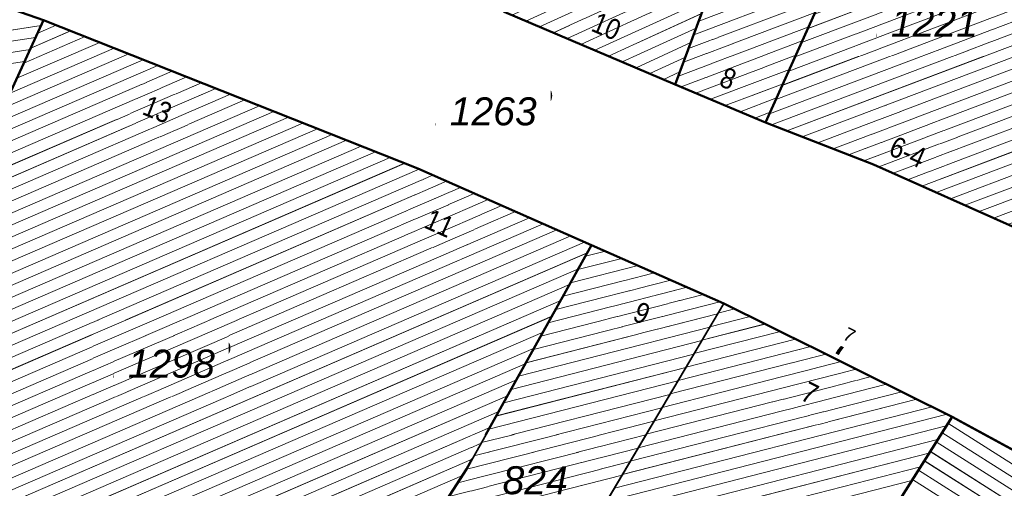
# Model space of a CAD drawing. Header units: millimetres. Extents: x 32365810 to 32368499, y 5620272 to 5622478.
# Tile 53 of 249: x 32366470 to 32366503, y 5620726 to 5620742. Entities that reach past the tile are written whole.
import ezdxf

# ---------------------------------------------------------------- set-up
doc = ezdxf.new("R2010")
doc.units = ezdxf.units.MM
for name, pattern in [('1600.1047', [0]), ('1600.2028', [0]), ('1600.2505', [0])]:
    doc.linetypes.add(name, pattern=pattern)
doc.layers.get('0').update_dxf_attribs({"color": 1, "linetype": 'CONTINUOUS'})
doc.layers.add('_K_Flurstücke_Grenzpunkte', color=251, linetype='CONTINUOUS', lineweight=50)
doc.layers.add('_K_Gebäude', color=251, linetype='CONTINUOUS')
doc.layers.add('_K_Lagebezeichnungen', color=251, linetype='CONTINUOUS')
for name, color, linetype, transparency in [('Flurstücke_Grenzpunkte', 11, 'CONTINUOUS', 0.75), ('Gebäude', 31, 'CONTINUOUS', 0.75), ('Lagebezeichnungen', 12, 'CONTINUOUS', 0.75)]:
    doc.layers.add(name, color=color, linetype=linetype, transparency=transparency)
doc.styles.add('Flurstücksnummer - K 10 700', font='ariali.ttf')
doc.styles.add('Hausnummern NRW', font='arial.ttf', dxfattribs={"width": 0.85})
doc.styles.add('Koordinaten der Kartenecken - N 6 380', font='arial.ttf')

# ---------------------------------------------------------------- blocks, each defined once
blk = doc.blocks.new('O745')
at = {"layer": 'Flurstücke_Grenzpunkte', "color": 7, "linetype": '1600.2028', "lineweight": 35}
for p, q in [((32366001.572, 5622086.369), (32365995.222, 5622076.318)), ((32366007.349, 5622083.233), (32366001.572, 5622086.369))]:
    blk.add_line(p, q, dxfattribs=at)
blk = doc.blocks.new('O923')
at = {"layer": 'Flurstücke_Grenzpunkte', "color": 7, "linetype": '1600.2028', "lineweight": 35}
for p, q in [((32365995.527, 5622106.666), (32365992.176, 5622097.646)), ((32365995.527, 5622106.666), (32365999.238, 5622105.216)), ((32365995.24, 5622096.35), (32365999.238, 5622105.216)), ((32365992.176, 5622097.646), (32365995.24, 5622096.35))]:
    blk.add_line(p, q, dxfattribs=at)
at = {"layer": 'Flurstücke_Grenzpunkte', "color": 7, "lineweight": 18, "insert": (32365995.613, 5622101.336), "char_height": 0.95, "attachment_point": 8, "line_spacing_factor": 0.69, "style": 'Flurstücksnummer - K 10 700', "bg_fill": 2}
blk.add_mtext('1258', dxfattribs=at)
blk = doc.blocks.new('O944')
at = {"layer": 'Flurstücke_Grenzpunkte', "color": 7, "linetype": '1600.2028', "lineweight": 35}
for p, q in [((32365995.24, 5622096.35), (32365999.238, 5622105.216)), ((32365999.238, 5622105.216), (32366000.527, 5622104.712)), ((32366000.69, 5622104.649), (32366000.527, 5622104.712)), ((32366000.69, 5622104.649), (32366002.585, 5622103.762)), ((32366002.585, 5622103.762), (32366002.754, 5622103.667)), ((32366002.754, 5622103.667), (32366003.295, 5622103.363)), ((32366003.295, 5622103.363), (32366004.632, 5622102.612)), ((32366005.293, 5622102.241), (32366004.632, 5622102.612)), ((32366007.581, 5622100.957), (32366005.293, 5622102.241)), ((32366003.825, 5622092.737), (32366007.581, 5622100.957)), ((32365995.24, 5622096.35), (32365998.909, 5622094.925)), ((32365998.909, 5622094.925), (32366003.825, 5622092.737))]:
    blk.add_line(p, q, dxfattribs=at)
at = {"layer": 'Flurstücke_Grenzpunkte', "color": 7, "lineweight": 18, "insert": (32366000.973, 5622099.262), "char_height": 0.95, "attachment_point": 8, "line_spacing_factor": 0.69, "style": 'Flurstücksnummer - K 10 700', "bg_fill": 2}
blk.add_mtext('1221', dxfattribs=at)
blk = doc.blocks.new('O982')
at = {"layer": 'Flurstücke_Grenzpunkte', "color": 7, "linetype": '1600.2028', "lineweight": 35}
for p, q in [((32365989.149, 5622106.979), (32365989.936, 5622108.92)), ((32365992.39, 5622107.93), (32365989.936, 5622108.92)), ((32365993.935, 5622107.308), (32365992.39, 5622107.93)), ((32365988.82, 5622106.167), (32365989.149, 5622106.979)), ((32365993.935, 5622107.308), (32365995.527, 5622106.666)), ((32365995.527, 5622106.666), (32365992.176, 5622097.646)), ((32365986.362, 5622100.105), (32365988.82, 5622106.167)), ((32365986.362, 5622100.105), (32365992.176, 5622097.646))]:
    blk.add_line(p, q, dxfattribs=at)
at = {"layer": 'Flurstücke_Grenzpunkte', "color": 7, "lineweight": 18, "insert": (32365990.917, 5622102.262), "char_height": 0.95, "attachment_point": 8, "line_spacing_factor": 0.69, "style": 'Flurstücksnummer - K 10 700', "bg_fill": 2}
blk.add_mtext('1259', dxfattribs=at)
blk = doc.blocks.new('O992')
at = {"layer": 'Flurstücke_Grenzpunkte', "color": 7, "linetype": '1600.2028', "lineweight": 35}
for p, q in [((32365970.728, 5622099.825), (32365961.228, 5622103.136)), ((32365967.082, 5622091.89), (32365970.728, 5622099.825))]:
    blk.add_line(p, q, dxfattribs=at)
blk = doc.blocks.new('O1146')
at = {"layer": 'Flurstücke_Grenzpunkte', "color": 7, "linetype": '1600.2028', "lineweight": 35}
for p, q in [((32365967.082, 5622091.89), (32365970.728, 5622099.825)), ((32365983.436, 5622094.788), (32365970.728, 5622099.825)), ((32365989.335, 5622092.19), (32365983.436, 5622094.788)), ((32365985.091, 5622084.59), (32365989.335, 5622092.19)), ((32365983.402, 5622081.978), (32365985.091, 5622084.59))]:
    blk.add_line(p, q, dxfattribs=at)
at = {"layer": 'Flurstücke_Grenzpunkte', "color": 7, "lineweight": 18, "insert": (32365975.065, 5622087.68), "char_height": 0.95, "attachment_point": 8, "line_spacing_factor": 0.69, "style": 'Flurstücksnummer - K 10 700', "bg_fill": 2}
blk.add_mtext('1298', dxfattribs=at)
blk = doc.blocks.new('O1293')
at = {"layer": 'Flurstücke_Grenzpunkte', "color": 7, "linetype": '1600.2028', "lineweight": 35}
for p, q in [((32365993.821, 5622090.214), (32365983.385, 5622072.6)), ((32366001.572, 5622086.369), (32365993.821, 5622090.214)), ((32366001.572, 5622086.369), (32365995.222, 5622076.318))]:
    blk.add_line(p, q, dxfattribs=at)
blk = doc.blocks.new('O1341')
at = {"layer": 'Flurstücke_Grenzpunkte', "color": 7, "linetype": '1600.2028', "lineweight": 35}
for p, q in [((32365985.091, 5622084.59), (32365989.335, 5622092.19)), ((32365993.821, 5622090.214), (32365989.335, 5622092.19)), ((32365993.821, 5622090.214), (32365983.385, 5622072.6)), ((32365983.402, 5622081.978), (32365985.091, 5622084.59))]:
    blk.add_line(p, q, dxfattribs=at)
at = {"layer": 'Flurstücke_Grenzpunkte', "color": 7, "lineweight": 18, "insert": (32365987.419, 5622083.548), "char_height": 0.95, "attachment_point": 5, "line_spacing_factor": 0.69, "style": 'Flurstücksnummer - K 10 700', "bg_fill": 2}
blk.add_mtext('\\S824/378;', dxfattribs=at)
blk = doc.blocks.new('O1556')
at = {"layer": 'Flurstücke_Grenzpunkte', "color": 7, "linetype": '1600.2028', "lineweight": 35}
for p, q in [((32365970.728, 5622099.825), (32365961.228, 5622103.136)), ((32365986.362, 5622100.105), (32365992.176, 5622097.646)), ((32365983.436, 5622094.788), (32365970.728, 5622099.825)), ((32365992.176, 5622097.646), (32365995.24, 5622096.35)), ((32365995.24, 5622096.35), (32365998.909, 5622094.925)), ((32365989.335, 5622092.19), (32365983.436, 5622094.788)), ((32365998.909, 5622094.925), (32366003.825, 5622092.737)), ((32365993.821, 5622090.214), (32365989.335, 5622092.19)), ((32366001.572, 5622086.369), (32365993.821, 5622090.214)), ((32366007.349, 5622083.233), (32366001.572, 5622086.369))]:
    blk.add_line(p, q, dxfattribs=at)
at = {"layer": 'Flurstücke_Grenzpunkte', "color": 7, "lineweight": 18, "insert": (32365985.993, 5622096.242), "char_height": 0.95, "attachment_point": 8, "line_spacing_factor": 0.69, "style": 'Flurstücksnummer - K 10 700', "bg_fill": 2}
blk.add_mtext('1263', dxfattribs=at)
blk = doc.blocks.new('O2177')
at = {"layer": 'Gebäude', "color": 7, "linetype": '1600.2505', "lineweight": 18}
for p, q in [((32365970.728, 5622099.825), (32365967.082, 5622091.89)), ((32365983.436, 5622094.788), (32365970.728, 5622099.825)), ((32365989.335, 5622092.19), (32365983.436, 5622094.788)), ((32365985.091, 5622084.59), (32365989.335, 5622092.19)), ((32365983.402, 5622081.978), (32365985.091, 5622084.59))]:
    blk.add_line(p, q, dxfattribs=at)
at = {"layer": 'Lagebezeichnungen', "color": 7, "lineweight": 18, "char_height": 0.7, "attachment_point": 8, "line_spacing_factor": 0.69, "style": 'Hausnummern NRW', "bg_fill": 2}
for s, insert, rotation in [('13', (32365974.461, 5622096.464), 338.3901), ('11', (32365984.026, 5622092.612), 335.845)]:
    blk.add_mtext(s, dxfattribs=dict(at, insert=insert, rotation=rotation))
blk = doc.blocks.new('O2392')
at = {"layer": 'Gebäude', "color": 7, "linetype": '1600.2505', "lineweight": 18}
for p, q in [((32365999.238, 5622105.216), (32365995.24, 5622096.35)), ((32366000.527, 5622104.712), (32365999.238, 5622105.216)), ((32366000.527, 5622104.712), (32366000.69, 5622104.649)), ((32366000.69, 5622104.649), (32366002.585, 5622103.762)), ((32366002.167, 5622102.867), (32366002.585, 5622103.762)), ((32366001.88, 5622102.255), (32366002.167, 5622102.867)), ((32366004.845, 5622100.867), (32366001.88, 5622102.255)), ((32366005.293, 5622102.241), (32366004.845, 5622100.867)), ((32366007.581, 5622100.957), (32366005.293, 5622102.241)), ((32366003.825, 5622092.737), (32366007.581, 5622100.957)), ((32365995.24, 5622096.35), (32365998.909, 5622094.925)), ((32365998.909, 5622094.925), (32366003.825, 5622092.737))]:
    blk.add_line(p, q, dxfattribs=at)
at = {"layer": 'Lagebezeichnungen', "color": 7, "lineweight": 18, "insert": (32365999.922, 5622095.021), "char_height": 0.7, "attachment_point": 8, "rotation": 336.0261, "line_spacing_factor": 0.69, "style": 'Hausnummern NRW', "bg_fill": 2}
blk.add_mtext('6-4', dxfattribs=at)
blk = doc.blocks.new('O2469')
at = {"layer": 'Gebäude', "color": 7, "linetype": '1600.2505', "lineweight": 18}
for p, q in [((32366001.572, 5622086.369), (32365995.222, 5622076.318)), ((32366001.754, 5622086.236), (32366001.572, 5622086.369)), ((32366007.213, 5622083.271), (32366001.754, 5622086.236))]:
    blk.add_line(p, q, dxfattribs=at)
blk = doc.blocks.new('O2495')
at = {"layer": 'Gebäude', "color": 7, "linetype": '1600.2505', "lineweight": 18}
for p, q in [((32365993.821, 5622090.214), (32365983.385, 5622072.6)), ((32366001.572, 5622086.369), (32365993.821, 5622090.214)), ((32366001.572, 5622086.369), (32365995.222, 5622076.318))]:
    blk.add_line(p, q, dxfattribs=at)
at = {"layer": 'Lagebezeichnungen', "color": 7, "lineweight": 18, "rotation": 333.102, "line_spacing_factor": 0.69, "bg_fill": 2}
for insert, char_height, attachment_point, style in [((32365998.191, 5622089.346), 0.457, 2, 'Koordinaten der Kartenecken - N 6 380'), ((32365996.587, 5622086.861), 0.7, 8, 'Hausnummern NRW')]:
    blk.add_mtext('7', dxfattribs=dict(at, insert=insert, char_height=char_height, attachment_point=attachment_point, style=style))
blk = doc.blocks.new('O2692')
at = {"layer": 'Gebäude', "color": 7, "linetype": '1600.2505', "lineweight": 18}
for p, q in [((32365985.091, 5622084.59), (32365989.335, 5622092.19)), ((32365993.821, 5622090.214), (32365989.335, 5622092.19)), ((32365993.821, 5622090.214), (32365983.385, 5622072.6)), ((32365983.402, 5622081.978), (32365985.091, 5622084.59))]:
    blk.add_line(p, q, dxfattribs=at)
at = {"layer": 'Lagebezeichnungen', "color": 7, "lineweight": 18, "insert": (32365990.892, 5622089.558), "char_height": 0.7, "attachment_point": 8, "rotation": 335.845, "line_spacing_factor": 0.69, "style": 'Hausnummern NRW', "bg_fill": 2}
blk.add_mtext('9', dxfattribs=at)
blk = doc.blocks.new('O2911')
at = {"layer": 'Gebäude', "color": 7, "linetype": '1600.2505', "lineweight": 18}
for q in [(32365961.228, 5622103.136), (32365967.082, 5622091.89)]:
    blk.add_line((32365970.728, 5622099.825), q, dxfattribs=at)
blk = doc.blocks.new('O3137')
at = {"layer": 'Gebäude', "color": 7, "linetype": '1600.2505', "lineweight": 18}
for p, q in [((32365992.39, 5622107.93), (32365991.338, 5622105.323)), ((32365992.39, 5622107.93), (32365993.935, 5622107.308)), ((32365995.527, 5622106.666), (32365993.935, 5622107.308)), ((32365992.176, 5622097.646), (32365995.527, 5622106.666)), ((32365986.362, 5622100.105), (32365988.82, 5622106.167)), ((32365991.338, 5622105.323), (32365988.82, 5622106.167)), ((32365986.362, 5622100.105), (32365992.176, 5622097.646))]:
    blk.add_line(p, q, dxfattribs=at)
at = {"layer": 'Lagebezeichnungen', "color": 7, "lineweight": 18, "insert": (32365989.7, 5622099.286), "char_height": 0.7, "attachment_point": 8, "rotation": 337.102, "line_spacing_factor": 0.69, "style": 'Hausnummern NRW', "bg_fill": 2}
blk.add_mtext('10', dxfattribs=at)
blk = doc.blocks.new('O3190')
at = {"layer": 'Gebäude', "color": 7, "linetype": '1600.2505', "lineweight": 18}
for p, q in [((32365992.176, 5622097.646), (32365995.527, 5622106.666)), ((32365999.238, 5622105.216), (32365995.527, 5622106.666)), ((32365999.238, 5622105.216), (32365995.24, 5622096.35)), ((32365992.176, 5622097.646), (32365995.24, 5622096.35))]:
    blk.add_line(p, q, dxfattribs=at)
at = {"layer": 'Lagebezeichnungen', "color": 7, "lineweight": 18, "insert": (32365993.83, 5622097.517), "char_height": 0.7, "attachment_point": 8, "rotation": 337.102, "line_spacing_factor": 0.69, "style": 'Hausnummern NRW', "bg_fill": 2}
blk.add_mtext('8', dxfattribs=at)
blk = doc.blocks.new('*X1089')
at = {"color": 253, "linetype": '1600.1047', "lineweight": 18, "true_color": 0xb2b2b2}
for p, q in [((32365970.525975, 5622099.385322), (32365971.153199, 5622099.656466)), ((32365970.29173, 5622098.87552), (32365971.646212, 5622099.461053)), ((32365969.823238, 5622097.855915), (32365972.63224, 5622099.070227)), ((32365970.057484, 5622098.365717), (32365972.139226, 5622099.26564)), ((32365969.354747, 5622096.83631), (32365973.618268, 5622098.6794)), ((32365969.588993, 5622097.346113), (32365973.125254, 5622098.874814)), ((32365968.886256, 5622095.816706), (32365974.604296, 5622098.288574)), ((32365969.120501, 5622096.326508), (32365974.111282, 5622098.483987)), ((32365968.65201, 5622095.306903), (32365975.097309, 5622098.093161)), ((32365968.183519, 5622094.287298), (32365976.083337, 5622097.702334)), ((32365968.417764, 5622094.797101), (32365975.590323, 5622097.897748)), ((32365967.715027, 5622093.267694), (32365977.069365, 5622097.311508)), ((32365967.949273, 5622093.777496), (32365976.576351, 5622097.506921)), ((32365967.480782, 5622092.757891), (32365977.562379, 5622097.116095)), ((32365967.012285, 5622091.738285), (32365978.548406, 5622096.725269)), ((32365967.246536, 5622092.248089), (32365978.055392, 5622096.920682)), ((32365966.54376, 5622090.718665), (32365979.534434, 5622096.334442)), ((32365966.778023, 5622091.228475), (32365979.04142, 5622096.529855)), ((32365966.309498, 5622090.208856), (32365980.027448, 5622096.139029)), ((32365965.840973, 5622089.189236), (32365981.013476, 5622095.748203)), ((32365966.075235, 5622089.699046), (32365980.520462, 5622095.943616)), ((32365965.372448, 5622088.169617), (32365981.999503, 5622095.357376)), ((32365965.606711, 5622088.679427), (32365981.506489, 5622095.552789)), ((32365964.903923, 5622087.149998), (32365982.985531, 5622094.96655)), ((32365965.138186, 5622087.659808), (32365982.492517, 5622095.161963)), ((32365964.669661, 5622086.640188), (32365983.476397, 5622094.770208)), ((32365964.201136, 5622085.620569), (32365984.412656, 5622094.357867)), ((32365964.435398, 5622086.130379), (32365983.944527, 5622094.564038)), ((32365963.732611, 5622084.60095), (32365985.348915, 5622093.945526)), ((32365963.966874, 5622085.11076), (32365984.880786, 5622094.151697)), ((32365963.498349, 5622084.09114), (32365985.817044, 5622093.739356)), ((32365963.564992, 5622083.71141), (32365986.285174, 5622093.533185)), ((32365963.990055, 5622083.486622), (32365986.753303, 5622093.327014)), ((32365964.415118, 5622083.261835), (32365987.221432, 5622093.120844)), ((32365964.840181, 5622083.037047), (32365987.689562, 5622092.914673)), ((32365965.265244, 5622082.812259), (32365988.157691, 5622092.708503)), ((32365965.690308, 5622082.587471), (32365988.625821, 5622092.502332)), ((32365966.115371, 5622082.362683), (32365989.09395, 5622092.296162)), ((32365966.540434, 5622082.137896), (32365989.18912, 5622091.928763)), ((32365966.965497, 5622081.913108), (32365988.888385, 5622091.390218)), ((32365967.39056, 5622081.68832), (32365988.58765, 5622090.851673)), ((32365967.815623, 5622081.463532), (32365988.286915, 5622090.313128)), ((32365968.240686, 5622081.238744), (32365987.98618, 5622089.774582)), ((32365968.665749, 5622081.013956), (32365987.685445, 5622089.236037)), ((32365969.090812, 5622080.789169), (32365987.38471, 5622088.697492)), ((32365969.515875, 5622080.564381), (32365987.083975, 5622088.158947)), ((32365969.940938, 5622080.339593), (32365986.78324, 5622087.620402)), ((32365970.366001, 5622080.114805), (32365986.482505, 5622087.081856)), ((32365970.791065, 5622079.890017), (32365986.18177, 5622086.543311)), ((32365971.216128, 5622079.665229), (32365985.881035, 5622086.004766)), ((32365971.641191, 5622079.440442), (32365985.5803, 5622085.466221)), ((32365972.066254, 5622079.215654), (32365985.279565, 5622084.927675)), ((32365972.491317, 5622078.990866), (32365984.954237, 5622084.378499))]:
    blk.add_line(p, q, dxfattribs=at)
blk = doc.blocks.new('*X1155')
at = {"color": 253, "linetype": '1600.1047', "lineweight": 18, "true_color": 0xb2b2b2}
for p, q in [((32365999.616488, 5622105.068011), (32365999.07966, 5622104.864863)), ((32366000.659478, 5622104.660797), (32365998.643649, 5622103.897961)), ((32366000.137596, 5622104.864257), (32365998.861654, 5622104.381412)), ((32366001.136081, 5622104.440201), (32365998.425643, 5622103.414511)), ((32366002.083404, 5622103.996784), (32365997.989632, 5622102.447609)), ((32366001.609742, 5622104.218493), (32365998.207638, 5622102.93106)), ((32366002.557065, 5622103.775076), (32365997.771627, 5622101.964158)), ((32366002.370953, 5622103.303694), (32365997.553622, 5622101.480707)), ((32366002.143374, 5622102.816621), (32365997.335616, 5622100.997257)), ((32366001.914779, 5622102.329162), (32365997.117611, 5622100.513806)), ((32366002.281572, 5622102.067013), (32365996.899605, 5622100.030355)), ((32366005.545501, 5622102.099299), (32366005.204754, 5622101.970352)), ((32366002.755203, 5622101.845293), (32365996.6816, 5622099.546904)), ((32366005.972223, 5622101.859827), (32366005.05562, 5622101.512964)), ((32366006.825667, 5622101.380884), (32365995.591573, 5622097.12965)), ((32366003.702465, 5622101.401853), (32365996.245589, 5622098.580003)), ((32366003.228834, 5622101.623573), (32365996.463594, 5622099.063454)), ((32366006.398945, 5622101.620356), (32366004.906486, 5622101.055576)), ((32366007.252389, 5622101.141413), (32365995.373567, 5622096.6462)), ((32366004.176096, 5622101.180133), (32365996.027583, 5622098.096552)), ((32366007.530071, 5622100.845542), (32365995.442524, 5622096.271342)), ((32366004.649727, 5622100.958413), (32365995.809578, 5622097.613101)), ((32366007.308559, 5622100.360764), (32365995.965407, 5622096.06826)), ((32366007.087048, 5622099.875986), (32365996.48829, 5622095.865178)), ((32366006.865536, 5622099.391209), (32365997.011172, 5622095.662096)), ((32366006.644025, 5622098.906431), (32365997.534055, 5622095.459014)), ((32366006.422513, 5622098.421654), (32365998.056938, 5622095.255932)), ((32366006.201002, 5622097.936876), (32365998.579821, 5622095.05285)), ((32366005.97949, 5622097.452099), (32365999.089369, 5622094.844722)), ((32366005.757979, 5622096.967321), (32365999.576258, 5622094.628019)), ((32366005.536467, 5622096.482544), (32366000.063146, 5622094.411316)), ((32366005.314956, 5622095.997766), (32366000.550035, 5622094.194613)), ((32366005.093444, 5622095.512988), (32366001.036923, 5622093.97791)), ((32366004.871933, 5622095.028211), (32366001.523812, 5622093.761207)), ((32366004.650421, 5622094.543433), (32366002.0107, 5622093.544503)), ((32366004.42891, 5622094.058656), (32366002.497589, 5622093.3278)), ((32366004.207398, 5622093.573878), (32366002.984477, 5622093.111097)), ((32366003.985887, 5622093.089101), (32366003.471366, 5622092.894394))]:
    blk.add_line(p, q, dxfattribs=at)
blk = doc.blocks.new('*X1175')
at = {"color": 253, "linetype": '1600.1047', "lineweight": 18, "true_color": 0xb2b2b2}
for p, q in [((32366019.950162, 5622074.444168), (32366001.43021, 5622086.14457)), ((32366020.062846, 5622073.929409), (32366001.229918, 5622085.82754)), ((32366020.17553, 5622073.414649), (32366001.029625, 5622085.51051)), ((32366020.031842, 5622073.061858), (32366000.829333, 5622085.19348)), ((32366019.824297, 5622072.749409), (32366000.62904, 5622084.876451)), ((32366019.616753, 5622072.436961), (32366000.428748, 5622084.559421)), ((32366019.409208, 5622072.124513), (32366000.228455, 5622084.242391))]:
    blk.add_line(p, q, dxfattribs=at)
blk = doc.blocks.new('*X1184')
at = {"color": 253, "linetype": '1600.1047', "lineweight": 18, "true_color": 0xb2b2b2}
for p, q in [((32365994.20097, 5622090.02551), (32365993.621458, 5622089.877212)), ((32365994.715732, 5622089.770155), (32365993.351131, 5622089.42095)), ((32365995.745256, 5622089.259444), (32365992.810477, 5622088.508428)), ((32365995.230494, 5622089.514799), (32365993.080804, 5622088.964689)), ((32365996.260017, 5622089.004089), (32365992.54015, 5622088.052167)), ((32365996.774779, 5622088.748733), (32365992.269823, 5622087.595906)), ((32365997.289541, 5622088.493378), (32365991.999496, 5622087.139644)), ((32365998.319064, 5622087.982668), (32365991.458842, 5622086.227122)), ((32365997.804302, 5622088.238023), (32365991.729169, 5622086.683383)), ((32365998.833826, 5622087.727312), (32365991.188514, 5622085.770861)), ((32365999.348588, 5622087.471957), (32365990.918187, 5622085.3146)), ((32366000.378111, 5622086.961246), (32365990.377533, 5622084.402077)), ((32365999.863349, 5622087.216602), (32365990.64786, 5622084.858338)), ((32366000.892873, 5622086.705891), (32365990.107206, 5622083.945816)), ((32366001.407635, 5622086.450536), (32365989.836879, 5622083.489555)), ((32366001.373432, 5622086.054699), (32365989.566552, 5622083.033294)), ((32366001.081718, 5622085.592965), (32365989.296225, 5622082.577032)), ((32366000.790005, 5622085.131231), (32365989.025897, 5622082.120771)), ((32366000.498292, 5622084.669498), (32365988.75557, 5622081.66451)), ((32366000.206578, 5622084.207764), (32365988.485243, 5622081.208249))]:
    blk.add_line(p, q, dxfattribs=at)
blk = doc.blocks.new('*X1241')
at = {"color": 253, "linetype": '1600.1047', "lineweight": 18, "true_color": 0xb2b2b2}
for p, q in [((32365989.800696, 5622091.984869), (32365989.123708, 5622091.811627)), ((32365990.356545, 5622091.740028), (32365988.871514, 5622091.360006)), ((32365990.912393, 5622091.495187), (32365988.619319, 5622090.908385)), ((32365992.024091, 5622091.005505), (32365988.11493, 5622090.005143)), ((32365991.468242, 5622091.250346), (32365988.367124, 5622090.456764)), ((32365992.579939, 5622090.760664), (32365987.862735, 5622089.553521)), ((32365993.691637, 5622090.270982), (32365987.358345, 5622088.650279)), ((32365993.135788, 5622090.515823), (32365987.61054, 5622089.1019)), ((32365993.613586, 5622089.863925), (32365987.106151, 5622088.198658)), ((32365993.343259, 5622089.407664), (32365986.853956, 5622087.747037)), ((32365993.072932, 5622088.951403), (32365986.601761, 5622087.295416)), ((32365992.802605, 5622088.495141), (32365986.349567, 5622086.843795)), ((32365992.532278, 5622088.03888), (32365986.097372, 5622086.392174)), ((32365992.261951, 5622087.582619), (32365985.845177, 5622085.940553)), ((32365991.991624, 5622087.126358), (32365985.592982, 5622085.488932)), ((32365991.721297, 5622086.670097), (32365985.340788, 5622085.037311)), ((32365991.450969, 5622086.213835), (32365985.088137, 5622084.585573)), ((32365991.180642, 5622085.757574), (32365984.788206, 5622084.121736)), ((32365990.910315, 5622085.301313), (32365984.488275, 5622083.657899)), ((32365990.639988, 5622084.845052), (32365984.188343, 5622083.194062)), ((32365990.369661, 5622084.388791), (32365983.888412, 5622082.730225))]:
    blk.add_line(p, q, dxfattribs=at)
blk = doc.blocks.new('*X1304')
at = {"color": 253, "linetype": '1600.1047', "lineweight": 18, "true_color": 0xb2b2b2}
for p, q in [((32365970.642497, 5622099.638915), (32365958.743603, 5622097.866911)), ((32365970.455494, 5622099.231931), (32365958.551338, 5622097.459143)), ((32365970.268492, 5622098.824946), (32365958.359074, 5622097.051375)), ((32365970.08149, 5622098.417962), (32365958.16681, 5622096.643607))]:
    blk.add_line(p, q, dxfattribs=at)
blk = doc.blocks.new('*X1370')
at = {"color": 253, "linetype": '1600.1047', "lineweight": 18, "true_color": 0xb2b2b2}
for p, q in [((32365992.795683, 5622107.766676), (32365992.217105, 5622107.501542)), ((32365993.754047, 5622107.38085), (32365991.808667, 5622106.489377)), ((32365993.274865, 5622107.573763), (32365992.012886, 5622106.99546)), ((32365994.711799, 5622106.994743), (32365991.400229, 5622105.477212)), ((32365994.232994, 5622107.187829), (32365991.604448, 5622105.983294)), ((32365995.190604, 5622106.801657), (32365987.6822, 5622103.360921)), ((32365995.472069, 5622106.51814), (32365987.47677, 5622102.854283)), ((32365995.28738, 5622106.021007), (32365987.271341, 5622102.347646)), ((32365989.100029, 5622106.073138), (32365988.709349, 5622105.894108)), ((32365990.139805, 5622105.724619), (32365988.298489, 5622104.880833)), ((32365989.619917, 5622105.898878), (32365988.503919, 5622105.387471)), ((32365995.102691, 5622105.523874), (32365987.065911, 5622101.841009)), ((32365991.179582, 5622105.3761), (32365987.88763, 5622103.867558)), ((32365990.659693, 5622105.550359), (32365988.09306, 5622104.374196)), ((32365994.918003, 5622105.026741), (32365986.860481, 5622101.334371)), ((32365994.733314, 5622104.529608), (32365986.655052, 5622100.827734)), ((32365994.548625, 5622104.032475), (32365986.449622, 5622100.321096)), ((32365994.363936, 5622103.535342), (32365986.630448, 5622099.991461)), ((32365994.179248, 5622103.038209), (32365987.098561, 5622099.793475)), ((32365993.994559, 5622102.541077), (32365987.566674, 5622099.59549)), ((32365993.80987, 5622102.043944), (32365988.034787, 5622099.397504)), ((32365993.625181, 5622101.546811), (32365988.502899, 5622099.199518)), ((32365993.440493, 5622101.049678), (32365988.971012, 5622099.001532)), ((32365993.255804, 5622100.552545), (32365989.439125, 5622098.803547)), ((32365993.071115, 5622100.055412), (32365989.907237, 5622098.605561)), ((32365992.886427, 5622099.558279), (32365990.37535, 5622098.407575)), ((32365992.701738, 5622099.061146), (32365990.843463, 5622098.209589)), ((32365992.517049, 5622098.564014), (32365991.311576, 5622098.011604)), ((32365992.33236, 5622098.066881), (32365991.779688, 5622097.813618))]:
    blk.add_line(p, q, dxfattribs=at)
blk = doc.blocks.new('*X1387')
at = {"color": 253, "linetype": '1600.1047', "lineweight": 18, "true_color": 0xb2b2b2}
for p, q in [((32365996.428274, 5622106.313845), (32365995.227335, 5622105.859383)), ((32365995.906983, 5622106.517529), (32365995.400659, 5622106.325925)), ((32365996.949565, 5622106.110161), (32365995.054011, 5622105.39284)), ((32365997.992148, 5622105.702792), (32365994.707363, 5622104.459755)), ((32365997.470857, 5622105.906476), (32365994.880687, 5622104.926298)), ((32365998.513439, 5622105.499108), (32365994.534039, 5622103.993213)), ((32365999.034731, 5622105.295423), (32365994.360715, 5622103.526671)), ((32365999.105002, 5622104.921063), (32365994.187391, 5622103.060128)), ((32365998.886997, 5622104.437613), (32365994.014067, 5622102.593586)), ((32365998.668991, 5622103.954162), (32365993.840742, 5622102.127044)), ((32365998.450986, 5622103.470711), (32365993.667418, 5622101.660501)), ((32365998.232981, 5622102.98726), (32365993.494094, 5622101.193959)), ((32365998.014975, 5622102.503809), (32365993.32077, 5622100.727417)), ((32365997.79697, 5622102.020359), (32365993.147446, 5622100.260874)), ((32365997.578964, 5622101.536908), (32365992.974122, 5622099.794332)), ((32365997.360959, 5622101.053457), (32365992.800798, 5622099.327789)), ((32365997.142953, 5622100.570006), (32365992.627474, 5622098.861247)), ((32365996.924948, 5622100.086555), (32365992.45415, 5622098.394705)), ((32365996.706943, 5622099.603105), (32365992.280825, 5622097.928162)), ((32365996.488937, 5622099.119654), (32365992.373727, 5622097.562366)), ((32365996.270932, 5622098.636203), (32365992.874043, 5622097.350744)), ((32365996.052926, 5622098.152752), (32365993.374359, 5622097.139122)), ((32365995.834921, 5622097.669302), (32365993.874675, 5622096.9275)), ((32365995.616915, 5622097.185851), (32365994.374991, 5622096.715879)), ((32365995.39891, 5622096.7024), (32365994.875307, 5622096.504257))]:
    blk.add_line(p, q, dxfattribs=at)

msp = doc.modelspace()

# ---------------------------------------------------------------- linework, layer by layer
at = {"layer": '_K_Flurstücke_Grenzpunkte', "linetype": '1600.2028', "lineweight": 35}
for p, q in [((32366484.916, 5620726.844), (32366489.16, 5620734.444)), ((32366493.646, 5620732.468), (32366489.16, 5620734.444)), ((32366493.646, 5620732.468), (32366483.21, 5620714.854)), ((32366493.646, 5620732.468), (32366483.21, 5620714.854)), ((32366501.397, 5620728.623), (32366493.646, 5620732.468)), ((32366501.397, 5620728.623), (32366495.047, 5620718.572)), ((32366483.227, 5620724.232), (32366484.916, 5620726.844))]:
    msp.add_line(p, q, dxfattribs=at)
at = {"layer": '_K_Flurstücke_Grenzpunkte', "linetype": '1600.2028'}
for points in [[(32366440.807, 5620711.771), (32366445.154, 5620706.627), (32366446.288, 5620705.635), (32366451.085, 5620699.606), (32366461.072, 5620713.088), (32366453.706, 5620718.393), (32366456.63, 5620723.906), (32366456.311, 5620724.038), (32366458.693, 5620728.561), (32366463.196, 5620726.068), (32366466.907, 5620734.144), (32366470.553, 5620742.079), (32366461.053, 5620745.39), (32366456.329, 5620735.371), (32366454.123, 5620731.05), (32366451.794, 5620726.337), (32366449.898, 5620727.324), (32366448.918, 5620725.696), (32366448.2, 5620724.463), (32366446.277, 5620721.162)], [(32366463.196, 5620726.068), (32366474.294, 5620720.199), (32366477.853, 5620718.241), (32366479.254, 5620717.355), (32366482.874, 5620723.499), (32366483.227, 5620724.232), (32366484.916, 5620726.844), (32366489.16, 5620734.444), (32366483.261, 5620737.042), (32366470.553, 5620742.079), (32366466.907, 5620734.144)], [(32366520.023, 5620715.566), (32366519.495, 5620717.978), (32366515.467, 5620720.55), (32366507.174, 5620725.487), (32366501.397, 5620728.623), (32366495.047, 5620718.572), (32366495.253, 5620718.436), (32366493.168, 5620715.206), (32366500.015, 5620711.146), (32366497.473, 5620707.348), (32366502.565, 5620703.819), (32366504.411, 5620706.555), (32366503.568, 5620707.115), (32366504.713, 5620708.951), (32366505.832, 5620710.746), (32366507.212, 5620709.918), (32366513.692, 5620706.035)]]:
    msp.add_lwpolyline(points, close=True, dxfattribs=at)
at = {"layer": '_K_Gebäude', "linetype": '1600.2505', "lineweight": -2}
for p, q in [((32366470.553, 5620742.079), (32366461.053, 5620745.39)), ((32366466.907, 5620734.144), (32366470.553, 5620742.079)), ((32366495.065, 5620738.604), (32366498.734, 5620737.179))]:
    msp.add_line(p, q, dxfattribs=at)
at = {"layer": '_K_Gebäude', "linetype": '1600.1047', "lineweight": 18}
for p, q in [((32366494.005, 5620745.292), (32366486.924, 5620742.047)), ((32366493.82, 5620744.795), (32366487.392, 5620741.849)), ((32366493.635, 5620744.298), (32366487.86, 5620741.651)), ((32366502.581, 5620744.099), (32366496.507, 5620741.801)), ((32366493.451, 5620743.8), (32366488.328, 5620741.453)), ((32366497.404, 5620743.791), (32366492.8, 5620742.048)), ((32366506.651, 5620743.635), (32366495.417, 5620739.383)), ((32366503.528, 5620743.656), (32366496.071, 5620740.834)), ((32366503.054, 5620743.877), (32366496.289, 5620741.317)), ((32366493.266, 5620743.303), (32366488.796, 5620741.255)), ((32366497.186, 5620743.307), (32366492.626, 5620741.581)), ((32366507.078, 5620743.395), (32366495.199, 5620738.9)), ((32366504.002, 5620743.434), (32366495.853, 5620740.35)), ((32366507.355, 5620743.099), (32366495.268, 5620738.525)), ((32366504.475, 5620743.212), (32366495.635, 5620739.867)), ((32366493.081, 5620742.806), (32366489.265, 5620741.057)), ((32366496.968, 5620742.824), (32366492.453, 5620741.115)), ((32366492.897, 5620742.309), (32366489.733, 5620740.859)), ((32366496.75, 5620742.34), (32366492.28, 5620740.648)), ((32366507.134, 5620742.614), (32366495.791, 5620738.322)), ((32366506.912, 5620742.13), (32366496.314, 5620738.119)), ((32366470.468, 5620741.893), (32366458.569, 5620740.121)), ((32366470.117, 5620741.129), (32366471.472, 5620741.715)), ((32366470.351, 5620741.639), (32366470.979, 5620741.91)), ((32366492.712, 5620741.812), (32366490.201, 5620740.661)), ((32366496.532, 5620741.857), (32366492.106, 5620740.182)), ((32366506.691, 5620741.645), (32366496.837, 5620737.916)), ((32366470.281, 5620741.486), (32366458.377, 5620739.713)), ((32366469.649, 5620740.11), (32366472.458, 5620741.324)), ((32366469.883, 5620740.619), (32366471.965, 5620741.519)), ((32366492.527, 5620741.315), (32366490.669, 5620740.463)), ((32366496.314, 5620741.373), (32366492.199, 5620739.816)), ((32366470.094, 5620741.079), (32366458.185, 5620739.305)), ((32366469.414, 5620739.6), (32366472.951, 5620741.128)), ((32366506.469, 5620741.16), (32366497.359, 5620737.713)), ((32366469.907, 5620740.672), (32366457.992, 5620738.897)), ((32366468.946, 5620738.58), (32366473.937, 5620740.738)), ((32366469.18, 5620739.09), (32366473.444, 5620740.933)), ((32366492.342, 5620740.818), (32366491.137, 5620740.265)), ((32366496.096, 5620740.89), (32366492.699, 5620739.604)), ((32366506.248, 5620740.675), (32366497.882, 5620737.51)), ((32366468.477, 5620737.561), (32366474.923, 5620740.347)), ((32366468.712, 5620738.07), (32366474.43, 5620740.542)), ((32366492.158, 5620740.321), (32366491.605, 5620740.067)), ((32366495.878, 5620740.406), (32366493.2, 5620739.393)), ((32366468.243, 5620737.051), (32366475.416, 5620740.151)), ((32366506.026, 5620740.191), (32366498.405, 5620737.307)), ((32366467.775, 5620736.031), (32366476.402, 5620739.761)), ((32366468.009, 5620736.541), (32366475.909, 5620739.956)), ((32366495.66, 5620739.923), (32366493.7, 5620739.181)), ((32366505.805, 5620739.706), (32366498.915, 5620737.098)), ((32366467.306, 5620735.012), (32366477.388, 5620739.37)), ((32366467.54, 5620735.521), (32366476.895, 5620739.565)), ((32366495.442, 5620739.44), (32366494.2, 5620738.97)), ((32366466.838, 5620733.992), (32366478.374, 5620738.979)), ((32366467.072, 5620734.502), (32366477.881, 5620739.174)), ((32366495.224, 5620738.956), (32366494.701, 5620738.758)), ((32366505.583, 5620739.221), (32366499.402, 5620736.882)), ((32366466.603, 5620733.482), (32366478.867, 5620738.784)), ((32366505.362, 5620738.736), (32366499.889, 5620736.665)), ((32366466.135, 5620732.463), (32366479.853, 5620738.393)), ((32366466.369, 5620732.972), (32366479.36, 5620738.588)), ((32366465.666, 5620731.443), (32366480.839, 5620738.002)), ((32366465.901, 5620731.953), (32366480.346, 5620738.197)), ((32366505.14, 5620738.251), (32366500.375, 5620736.448)), ((32366465.432, 5620730.933), (32366481.332, 5620737.806)), ((32366504.919, 5620737.767), (32366500.862, 5620736.232)), ((32366464.964, 5620729.913), (32366482.318, 5620737.416)), ((32366465.198, 5620730.423), (32366481.825, 5620737.611)), ((32366504.697, 5620737.282), (32366501.349, 5620736.015)), ((32366464.495, 5620728.894), (32366483.302, 5620737.024)), ((32366464.729, 5620729.404), (32366482.811, 5620737.22)), ((32366464.261, 5620728.384), (32366483.77, 5620736.818)), ((32366504.476, 5620736.797), (32366501.836, 5620735.798)), ((32366463.792, 5620727.364), (32366484.706, 5620736.405)), ((32366464.027, 5620727.874), (32366484.238, 5620736.612)), ((32366504.254, 5620736.312), (32366502.323, 5620735.581)), ((32366463.324, 5620726.345), (32366485.642, 5620735.993)), ((32366463.558, 5620726.855), (32366485.174, 5620736.199)), ((32366463.39, 5620725.965), (32366486.111, 5620735.787)), ((32366504.033, 5620735.828), (32366502.81, 5620735.365)), ((32366463.815, 5620725.74), (32366486.579, 5620735.581)), ((32366464.241, 5620725.515), (32366487.047, 5620735.375)), ((32366464.666, 5620725.291), (32366487.515, 5620735.168)), ((32366465.091, 5620725.066), (32366487.983, 5620734.962)), ((32366465.516, 5620724.841), (32366488.451, 5620734.756)), ((32366465.941, 5620724.616), (32366488.919, 5620734.55)), ((32366466.366, 5620724.392), (32366489.015, 5620734.182)), ((32366490.182, 5620733.994), (32366488.697, 5620733.614)), ((32366489.626, 5620734.239), (32366488.949, 5620734.065)), ((32366466.791, 5620724.167), (32366488.714, 5620733.644)), ((32366490.738, 5620733.749), (32366488.445, 5620733.162)), ((32366491.294, 5620733.504), (32366488.193, 5620732.71)), ((32366467.216, 5620723.942), (32366488.413, 5620733.105)), ((32366492.405, 5620733.014), (32366487.688, 5620731.807)), ((32366491.85, 5620733.259), (32366487.94, 5620732.259)), ((32366492.961, 5620732.769), (32366487.436, 5620731.356)), ((32366467.641, 5620723.717), (32366488.112, 5620732.567)), ((32366493.517, 5620732.525), (32366487.184, 5620730.904)), ((32366494.026, 5620732.279), (32366493.447, 5620732.131)), ((32366468.066, 5620723.492), (32366487.812, 5620732.028)), ((32366493.439, 5620732.118), (32366486.932, 5620730.452)), ((32366494.541, 5620732.024), (32366493.177, 5620731.675)), ((32366493.169, 5620731.661), (32366486.679, 5620730.001)), ((32366495.056, 5620731.768), (32366492.906, 5620731.218)), ((32366468.491, 5620723.268), (32366487.511, 5620731.49)), ((32366495.571, 5620731.513), (32366492.636, 5620730.762)), ((32366468.916, 5620723.043), (32366487.21, 5620730.951)), ((32366492.898, 5620731.205), (32366486.427, 5620729.549)), ((32366496.6, 5620731.002), (32366492.095, 5620729.85)), ((32366496.085, 5620731.258), (32366492.366, 5620730.306)), ((32366492.628, 5620730.749), (32366486.175, 5620729.097)), ((32366497.115, 5620730.747), (32366491.825, 5620729.393)), ((32366469.341, 5620722.818), (32366486.909, 5620730.413)), ((32366492.358, 5620730.293), (32366485.923, 5620728.646)), ((32366497.63, 5620730.492), (32366491.555, 5620728.937)), ((32366498.659, 5620729.981), (32366491.014, 5620728.025)), ((32366498.144, 5620730.236), (32366491.284, 5620728.481)), ((32366469.766, 5620722.593), (32366486.609, 5620729.874)), ((32366492.087, 5620729.836), (32366485.671, 5620728.194)), ((32366499.174, 5620729.726), (32366490.744, 5620727.568)), ((32366470.191, 5620722.368), (32366486.308, 5620729.336)), ((32366491.817, 5620729.38), (32366485.418, 5620727.743)), ((32366499.689, 5620729.47), (32366490.473, 5620727.112)), ((32366491.547, 5620728.924), (32366485.166, 5620727.291)), ((32366500.718, 5620728.96), (32366489.933, 5620726.199)), ((32366500.204, 5620729.215), (32366490.203, 5620726.656)), ((32366470.616, 5620722.144), (32366486.007, 5620728.797)), ((32366501.233, 5620728.704), (32366489.662, 5620725.743)), ((32366471.042, 5620721.919), (32366485.706, 5620728.258)), ((32366491.276, 5620728.467), (32366484.914, 5620726.839)), ((32366501.199, 5620728.308), (32366489.392, 5620725.287)), ((32366519.776, 5620716.698), (32366501.256, 5620728.398)), ((32366491.006, 5620728.011), (32366484.614, 5620726.375)), ((32366519.888, 5620716.183), (32366501.055, 5620728.081)), ((32366471.467, 5620721.694), (32366485.406, 5620727.72)), ((32366500.907, 5620727.847), (32366489.122, 5620724.831)), ((32366520.001, 5620715.668), (32366500.855, 5620727.764)), ((32366490.736, 5620727.555), (32366484.314, 5620725.912)), ((32366500.615, 5620727.385), (32366488.851, 5620724.374)), ((32366519.857, 5620715.316), (32366500.655, 5620727.447)), ((32366471.892, 5620721.469), (32366485.105, 5620727.181)), ((32366490.465, 5620727.099), (32366484.014, 5620725.448)), ((32366500.324, 5620726.923), (32366488.581, 5620723.918)), ((32366519.65, 5620715.003), (32366500.454, 5620727.13)), ((32366472.317, 5620721.245), (32366484.78, 5620726.632)), ((32366490.195, 5620726.642), (32366483.714, 5620724.984)), ((32366519.442, 5620714.691), (32366500.254, 5620726.813)), ((32366500.032, 5620726.461), (32366488.311, 5620723.462)), ((32366519.235, 5620714.378), (32366500.054, 5620726.496))]:
    msp.add_line(p, q, dxfattribs=at)
at = {"layer": '_K_Gebäude', "linetype": '1600.2505', "lineweight": -2}
msp.add_lwpolyline([(32366520.023, 5620715.566), (32366519.495, 5620717.978), (32366515.619, 5620720.34), (32366515.467, 5620720.55), (32366507.174, 5620725.487), (32366507.038, 5620725.525), (32366501.579, 5620728.49), (32366501.397, 5620728.623), (32366495.047, 5620718.572), (32366495.253, 5620718.436), (32366493.168, 5620715.206), (32366500.015, 5620711.146), (32366497.473, 5620707.348), (32366502.565, 5620703.819), (32366504.411, 5620706.555), (32366503.568, 5620707.115), (32366505.832, 5620710.746), (32366513.692, 5620706.035)], close=True, dxfattribs=at)

# ---------------------------------------------------------------- next in the draw order: texts
at = {"layer": '_K_Lagebezeichnungen', "lineweight": 18, "char_height": 1, "line_spacing_factor": 0.69, "bg_fill": 2}
for s, insert, attachment_point, rotation, style in [('10', (32366489.525, 5620741.54), 8, 337.102, 'Hausnummern NRW'), ('8', (32366493.655, 5620739.771), 8, 337.102, 'Hausnummern NRW'), ('13', (32366474.286, 5620738.718), 8, 338.39, 'Hausnummern NRW'), ('6-4', (32366499.747, 5620737.275), 8, 336.026, 'Hausnummern NRW'), ('11', (32366483.851, 5620734.866), 8, 335.845, 'Hausnummern NRW'), ('9', (32366490.717, 5620731.812), 8, 335.845, 'Hausnummern NRW'), ('7', (32366498.016, 5620731.6), 2, 333.102, 'Koordinaten der Kartenecken - N 6 380'), ('7', (32366496.412, 5620729.115), 8, 333.102, 'Hausnummern NRW')]:
    msp.add_mtext(s, dxfattribs=dict(at, insert=insert, attachment_point=attachment_point, rotation=rotation, style=style))

# ---------------------------------------------------------------- next in the draw order: linework, layer by layer
at = {"layer": '_K_Flurstücke_Grenzpunkte', "linetype": '1600.2028'}
for points in [[(32366489.761, 5620751.174), (32366492.215, 5620750.184), (32366493.76, 5620749.562), (32366495.352, 5620748.92), (32366492.001, 5620739.9), (32366486.187, 5620742.359), (32366488.645, 5620748.421), (32366488.974, 5620749.233)], [(32366492.001, 5620739.9), (32366495.065, 5620738.604), (32366499.063, 5620747.47), (32366495.352, 5620748.92)], [(32366495.065, 5620738.604), (32366498.734, 5620737.179), (32366503.65, 5620734.991), (32366507.406, 5620743.211), (32366505.118, 5620744.495), (32366504.457, 5620744.866), (32366503.12, 5620745.617), (32366502.579, 5620745.921), (32366502.41, 5620746.016), (32366500.515, 5620746.903), (32366500.352, 5620746.966), (32366499.063, 5620747.47)]]:
    msp.add_lwpolyline(points, close=True, dxfattribs=at)
msp.add_lwpolyline([(32366461.053, 5620745.39), (32366470.553, 5620742.079), (32366483.261, 5620737.042), (32366489.16, 5620734.444), (32366493.646, 5620732.468), (32366501.397, 5620728.623), (32366507.174, 5620725.487), (32366515.467, 5620720.55), (32366519.495, 5620717.978), (32366523.327, 5620725.412), (32366516.875, 5620728.824), (32366510.296, 5620731.811), (32366510.118, 5620731.503), (32366509.931, 5620731.604), (32366504.467, 5620734.551), (32366503.65, 5620734.991), (32366498.734, 5620737.179), (32366495.065, 5620738.604), (32366492.001, 5620739.9), (32366486.187, 5620742.359)], dxfattribs=at)
at = {"layer": '_K_Gebäude', "linetype": '1600.2505', "lineweight": -2}
for p, q in [((32366499.063, 5620747.47), (32366495.065, 5620738.604)), ((32366498.734, 5620737.179), (32366503.65, 5620734.991))]:
    msp.add_line(p, q, dxfattribs=at)
for points in [[(32366486.187, 5620742.359), (32366492.001, 5620739.9), (32366495.352, 5620748.92), (32366493.76, 5620749.562), (32366492.215, 5620750.184), (32366491.163, 5620747.577), (32366488.645, 5620748.421)], [(32366492.001, 5620739.9), (32366495.065, 5620738.604), (32366499.063, 5620747.47), (32366495.352, 5620748.92)], [(32366463.196, 5620726.068), (32366474.294, 5620720.199), (32366477.853, 5620718.241), (32366479.254, 5620717.355), (32366482.874, 5620723.499), (32366483.227, 5620724.232), (32366484.916, 5620726.844), (32366489.16, 5620734.444), (32366483.261, 5620737.042), (32366470.553, 5620742.079), (32366466.907, 5620734.144)], [(32366482.874, 5620723.499), (32366483.227, 5620724.232), (32366484.916, 5620726.844), (32366489.16, 5620734.444), (32366493.646, 5620732.468), (32366483.21, 5620714.854), (32366479.254, 5620717.355)]]:
    msp.add_lwpolyline(points, close=True, dxfattribs=at)
msp.add_lwpolyline([(32366504.411, 5620706.555), (32366502.565, 5620703.819), (32366497.473, 5620707.348), (32366500.015, 5620711.146), (32366493.168, 5620715.206), (32366495.253, 5620718.436), (32366495.047, 5620718.572), (32366501.397, 5620728.623), (32366493.646, 5620732.468), (32366483.21, 5620714.854), (32366479.254, 5620717.355), (32366477.853, 5620718.241), (32366474.294, 5620720.199), (32366463.196, 5620726.068)], dxfattribs=at)

# ---------------------------------------------------------------- next in the draw order: block references
at = {"layer": 'Flurstücke_Grenzpunkte', "color": 7, "true_color": 0xffffff}
for name in ['O992', 'O745']:
    msp.add_blockref(name, (499.825, -1357.746), dxfattribs=at)

# ---------------------------------------------------------------- next in the draw order: texts
at = {"layer": '_K_Flurstücke_Grenzpunkte', "lineweight": 18, "char_height": 1.3, "line_spacing_factor": 0.69, "style": 'Flurstücksnummer - K 10 700', "bg_fill": 2}
for s, insert, attachment_point in [('1221', (32366500.798, 5620741.516), 8), ('1263', (32366485.818, 5620738.496), 8), ('1298', (32366474.89, 5620729.934), 8), ('\\S824/378;', (32366487.244, 5620725.802), 5)]:
    msp.add_mtext(s, dxfattribs=dict(at, insert=insert, attachment_point=attachment_point))

# ---------------------------------------------------------------- next in the draw order: block references
at = {"layer": 'Flurstücke_Grenzpunkte', "color": 7, "true_color": 0xffffff}
msp.add_blockref('O923', (499.825, -1357.746), dxfattribs=at)

# ---------------------------------------------------------------- next in the draw order: block references
msp.add_blockref('O944', (499.825, -1357.746), dxfattribs=at)

# ---------------------------------------------------------------- next in the draw order: block references
msp.add_blockref('O982', (499.825, -1357.746), dxfattribs=at)

# ---------------------------------------------------------------- next in the draw order: block references
msp.add_blockref('O1146', (499.825, -1357.746), dxfattribs=at)

# ---------------------------------------------------------------- next in the draw order: block references
msp.add_blockref('O1293', (499.825, -1357.746), dxfattribs=at)

# ---------------------------------------------------------------- next in the draw order: block references
msp.add_blockref('O1341', (499.825, -1357.746), dxfattribs=at)

# ---------------------------------------------------------------- next in the draw order: block references
msp.add_blockref('O1556', (499.825, -1357.746), dxfattribs=at)

# ---------------------------------------------------------------- next in the draw order: block references
at = {"layer": 'Gebäude', "color": 7, "true_color": 0xffffff}
for name in ['O2392', 'O2177', 'O2469']:
    msp.add_blockref(name, (499.825, -1357.746), dxfattribs=at)

# ---------------------------------------------------------------- next in the draw order: block references
for name in ['O3137', 'O2495']:
    msp.add_blockref(name, (499.825, -1357.746), dxfattribs=at)

# ---------------------------------------------------------------- next in the draw order: block references
for name in ['O3190', 'O2911', 'O2692']:
    msp.add_blockref(name, (499.825, -1357.746), dxfattribs=at)

# ---------------------------------------------------------------- next in the draw order: block references
for name in ['*X1370', '*X1387', '*X1155', '*X1304', '*X1089', '*X1241', '*X1184', '*X1175']:
    msp.add_blockref(name, (499.825, -1357.746), dxfattribs=at)

doc.saveas('drawing.dxf')
